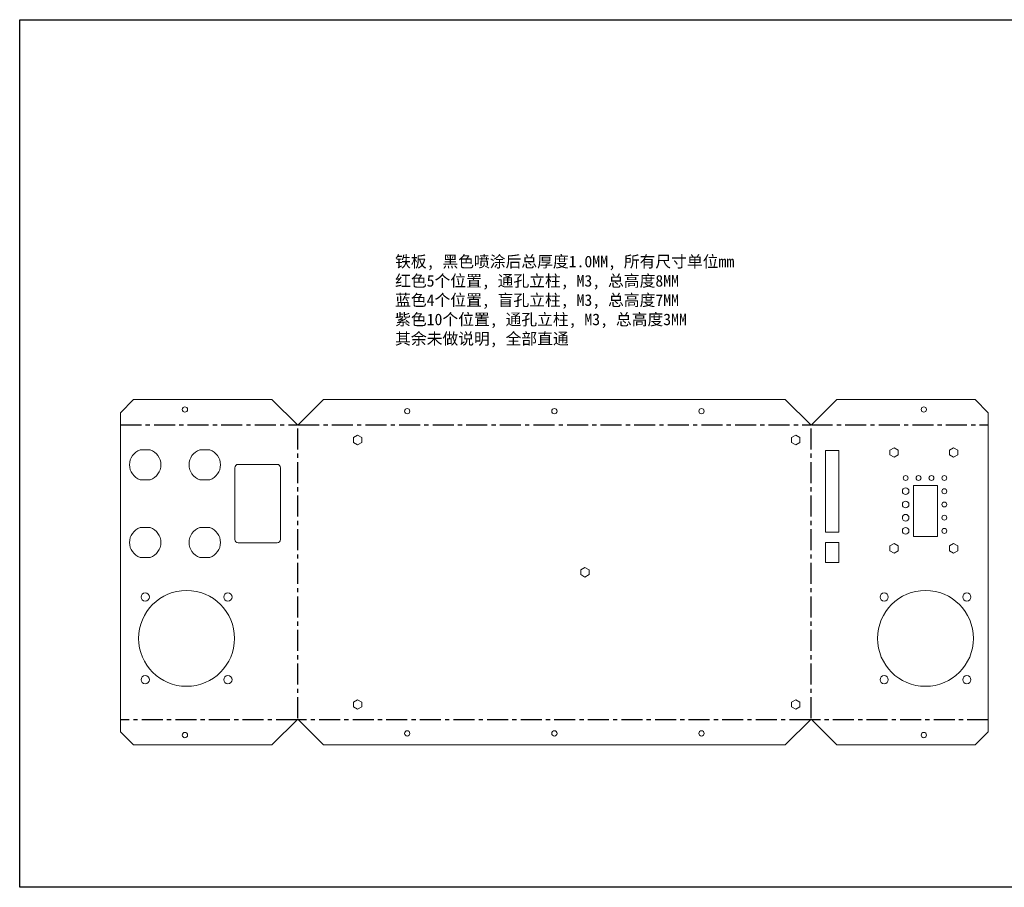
# Model space of a CAD drawing. Header units: millimetres. Extents: x 50 to 1756, y 57 to 1164.
# Tile 2 of 6: x 50 to 645, y 639 to 1164. Entities that reach past the tile are written whole.
import ezdxf

# ---------------------------------------------------------------- set-up
doc = ezdxf.new("R2010")
doc.units = ezdxf.units.MM
doc.linetypes.add('CENTERX2', pattern=[20.32, 12.7, -2.54, 2.54, -2.54])

msp = doc.modelspace()

# ---------------------------------------------------------------- linework, layer by layer
at = {"color": 7, "linetype": 'Continuous', "lineweight": 15}
for p, q in [((118.4918, 934.1544), (110.4918, 926.1544)), ((118.4918, 934.1544), (202.1382, 934.1544)), ((217.7264, 918.5663), (202.1382, 934.1544)), ((233.3146, 934.1544), (217.7264, 918.5663)), ((233.3146, 934.1544), (512.6075, 934.1544)), ((528.1957, 918.5663), (512.6075, 934.1544)), ((543.7838, 934.1544), (528.1957, 918.5663)), ((543.7838, 934.1544), (627.4303, 934.1544)), ((635.4303, 926.1544), (627.4303, 934.1544)), ((110.4918, 733.216), (110.4918, 926.1544)), ((635.4303, 926.1544), (635.4303, 733.216)), ((122.4504, 903.6852), (128.5332, 903.6852)), ((158.4504, 903.6852), (164.5332, 903.6852)), ((537.0303, 903.4352), (537.0303, 853.9352)), ((545.0303, 903.4352), (537.0303, 903.4352)), ((545.0303, 853.9352), (545.0303, 903.4352)), ((181.7418, 894.9352), (205.2418, 894.9352)), ((179.7418, 849.4352), (179.7418, 892.9352)), ((207.2418, 892.9352), (207.2418, 849.4352)), ((128.5332, 885.6852), (122.4504, 885.6852)), ((164.5332, 885.6852), (158.4504, 885.6852)), ((604.6303, 882.1352), (590.2303, 882.1352)), ((590.2303, 882.1352), (590.2303, 851.2352)), ((604.6303, 851.2352), (604.6303, 882.1352)), ((122.4504, 856.6852), (128.5332, 856.6852)), ((158.4504, 856.6852), (164.5332, 856.6852)), ((537.0303, 853.9352), (545.0303, 853.9352)), ((205.2418, 847.4352), (181.7418, 847.4352)), ((545.0303, 847.6852), (537.0303, 847.6852)), ((537.0303, 847.6852), (537.0303, 835.6852)), ((545.0303, 835.6852), (545.0303, 847.6852)), ((590.2303, 851.2352), (604.6303, 851.2352)), ((128.5332, 838.6852), (122.4504, 838.6852)), ((164.5332, 838.6852), (158.4504, 838.6852)), ((537.0303, 835.6852), (545.0303, 835.6852)), ((217.7264, 740.8041), (202.1382, 725.216)), ((233.3146, 725.216), (217.7264, 740.8041)), ((528.1957, 740.8041), (512.6075, 725.216)), ((543.7838, 725.216), (528.1957, 740.8041)), ((110.4918, 733.216), (118.4918, 725.216)), ((627.4303, 725.216), (635.4303, 733.216)), ((118.4918, 725.216), (202.1382, 725.216)), ((233.3146, 725.216), (512.6075, 725.216)), ((543.7838, 725.216), (627.4303, 725.216))]:
    msp.add_line(p, q, dxfattribs=at)
at = {"color": 7, "linetype": 'CENTERX2'}
for p, q in [((110.4918, 918.9198), (217.3729, 918.9198)), ((217.7264, 741.4218), (217.7264, 917.9486)), ((218.08, 918.9198), (527.8421, 918.9198)), ((528.1957, 741.4218), (528.1957, 917.9486)), ((528.5492, 918.9198), (635.4303, 918.9198)), ((217.3729, 740.4506), (110.4918, 740.4506)), ((527.8421, 740.4506), (218.08, 740.4506)), ((635.4303, 740.4506), (528.5492, 740.4506))]:
    msp.add_line(p, q, dxfattribs=at)
at = {"color": 1, "linetype": 'Continuous', "lineweight": 15}
for p, q in [((251.461, 911.1286), (253.961, 912.572)), ((253.961, 912.572), (256.461, 911.1286)), ((516.461, 911.1286), (518.961, 912.572)), ((518.961, 912.572), (521.461, 911.1286)), ((251.461, 908.2418), (251.461, 911.1286)), ((253.961, 906.7984), (251.461, 908.2418)), ((256.461, 908.2418), (253.961, 906.7984)), ((256.461, 911.1286), (256.461, 908.2418)), ((516.461, 908.2418), (516.461, 911.1286)), ((518.961, 906.7984), (516.461, 908.2418)), ((521.461, 908.2418), (518.961, 906.7984)), ((521.461, 911.1286), (521.461, 908.2418)), ((388.961, 831.1286), (391.461, 832.572)), ((388.961, 828.2418), (388.961, 831.1286)), ((391.461, 826.7984), (388.961, 828.2418)), ((391.461, 832.572), (393.961, 831.1286)), ((393.961, 828.2418), (391.461, 826.7984)), ((393.961, 831.1286), (393.961, 828.2418)), ((251.461, 751.1286), (253.961, 752.572)), ((251.461, 748.2418), (251.461, 751.1286)), ((253.961, 752.572), (256.461, 751.1286)), ((256.461, 751.1286), (256.461, 748.2418)), ((516.461, 751.1286), (518.961, 752.572)), ((516.461, 748.2418), (516.461, 751.1286)), ((518.961, 752.572), (521.461, 751.1286)), ((521.461, 751.1286), (521.461, 748.2418)), ((253.961, 746.7984), (251.461, 748.2418)), ((256.461, 748.2418), (253.961, 746.7984)), ((518.961, 746.7984), (516.461, 748.2418)), ((521.461, 748.2418), (518.961, 746.7984))]:
    msp.add_line(p, q, dxfattribs=at)
at = {"color": 5, "linetype": 'Continuous', "lineweight": 15}
for p, q in [((578.4303, 905.022), (575.9303, 903.5786)), ((575.9303, 903.5786), (575.9303, 900.6918)), ((575.9303, 900.6918), (578.4303, 899.2484)), ((580.9303, 903.5786), (578.4303, 905.022)), ((578.4303, 899.2484), (580.9303, 900.6918)), ((580.9303, 900.6918), (580.9303, 903.5786)), ((614.4303, 905.022), (611.9303, 903.5786)), ((611.9303, 903.5786), (611.9303, 900.6918)), ((611.9303, 900.6918), (614.4303, 899.2484)), ((616.9303, 903.5786), (614.4303, 905.022)), ((614.4303, 899.2484), (616.9303, 900.6918)), ((616.9303, 900.6918), (616.9303, 903.5786)), ((578.4303, 847.022), (575.9303, 845.5786)), ((580.9303, 845.5786), (578.4303, 847.022)), ((614.4303, 847.022), (611.9303, 845.5786)), ((616.9303, 845.5786), (614.4303, 847.022)), ((575.9303, 845.5786), (575.9303, 842.6918)), ((575.9303, 842.6918), (578.4303, 841.2484)), ((578.4303, 841.2484), (580.9303, 842.6918)), ((580.9303, 842.6918), (580.9303, 845.5786)), ((611.9303, 845.5786), (611.9303, 842.6918)), ((611.9303, 842.6918), (614.4303, 841.2484)), ((614.4303, 841.2484), (616.9303, 842.6918)), ((616.9303, 842.6918), (616.9303, 845.5786))]:
    msp.add_line(p, q, dxfattribs=at)
msp.add_lwpolyline([(49.5683, 1163.9459), (1016.4181, 1163.9459), (1016.4181, 639.1023), (49.5683, 639.1023)], close=True)
at = {"color": 6, "linetype": 'Continuous', "lineweight": 15}
for centre in [(149.4918, 928.1544), (596.4303, 928.1544), (283.961, 927.1544), (372.961, 927.1544), (461.961, 927.1544), (149.4918, 731.216), (283.961, 732.216), (372.961, 732.216), (461.961, 732.216), (596.4303, 731.216)]:
    msp.add_circle(centre, 1.6, dxfattribs=at)
at = {"color": 7, "linetype": 'Continuous', "lineweight": 15}
for centre, radius in [((585.4303, 886.6852), 1.5), ((593.2303, 886.6852), 1.5), ((601.0303, 886.6852), 1.5), ((608.8303, 886.6852), 1.5), ((585.4303, 878.6852), 2), ((608.8303, 878.6852), 1.5), ((585.4303, 870.6852), 2), ((608.8303, 870.6852), 1.5), ((585.4303, 862.6852), 2), ((608.8303, 862.6852), 1.5), ((585.4303, 854.6852), 2), ((608.8303, 854.6852), 1.5), ((150.4918, 789.6852), 29), ((125.4918, 814.6852), 2.5), ((175.4918, 814.6852), 2.5), ((597.4303, 789.6852), 29), ((572.4303, 814.6852), 2.5), ((622.4303, 814.6852), 2.5), ((125.4918, 764.6852), 2.5), ((175.4918, 764.6852), 2.5), ((572.4303, 764.6852), 2.5), ((622.4303, 764.6852), 2.5)]:
    msp.add_circle(centre, radius, dxfattribs=at)
for centre, radius, start, end in [((125.4918, 894.6852), 9.5, 108.6717181, 251.3282819), ((125.4918, 894.6852), 9.5, 288.6717181, 71.3282819), ((161.4918, 894.6852), 9.5, 108.6717181, 251.3282819), ((161.4918, 894.6852), 9.5, 288.6717181, 71.3282819), ((181.7418, 892.9352), 2, 90, 180), ((205.2418, 892.9352), 2, 0, 90), ((125.4918, 847.6852), 9.5, 108.6717181, 251.3282819), ((125.4918, 847.6852), 9.5, 288.6717181, 71.3282819), ((161.4918, 847.6852), 9.5, 108.6717181, 251.3282819), ((161.4918, 847.6852), 9.5, 288.6717181, 71.3282819), ((181.7418, 849.4352), 2, 180, 270), ((205.2418, 849.4352), 2, 270, 0)]:
    msp.add_arc(centre, radius, start, end, dxfattribs=at)

# ---------------------------------------------------------------- texts
at = {"insert": (276.619, 1021.1557), "char_height": 7, "width": 246.929484, "attachment_point": 1}
msp.add_mtext('{\\fSimSun|b0|i0|c134|p2;铁板}, {\\fSimSun|b0|i0|c134|p2;黑色喷涂后总厚度}1.0MM, {\\fSimSun|b0|i0|c134|p2;所有尺寸单位}mm\\P{\\fSimSun|b0|i0|c134|p2;\\C1;红色\\Ftxt|c134;5\\fSimSun|b0|i0|c134|p2;个位置\\Ftxt|c134;, \\fSimSun|b0|i0|c134|p2;通孔立柱\\Ftxt|c134;, M3, \\fSimSun|b0|i0|c134|p2;总高度8MM\\fSimSun|b0|i0|c0|p2;\\P\\fSimSun|b0|i0|c134|p2;\\C5;蓝色\\Ftxt|c134;4\\fSimSun|b0|i0|c134|p2;个位置\\Ftxt|c134;, \\fSimSun|b0|i0|c134|p2;盲孔立柱\\Ftxt|c134;, M3, \\fSimSun|b0|i0|c134|p2;总高度\\fSimSun|b0|i0|c0|p2;7\\fSimSun|b0|i0|c134|p2;MM\\fSimSun|b0|i0|c0|p2;\\P\\fSimSun|b0|i0|c134|p2;\\C6;紫色\\Ftxt|c134;10\\fSimSun|b0|i0|c134|p2;个位置\\Ftxt|c134;, \\fSimSun|b0|i0|c134|p2;通孔立柱\\Ftxt|c134;, M3, \\fSimSun|b0|i0|c134|p2;总高度3MM\\fSimSun|b0|i0|c0|p2;\\P\\fSimSun|b0|i0|c134|p2;\\C7;其余未做说明, 全部直通}', dxfattribs=at)

doc.saveas('drawing.dxf')
